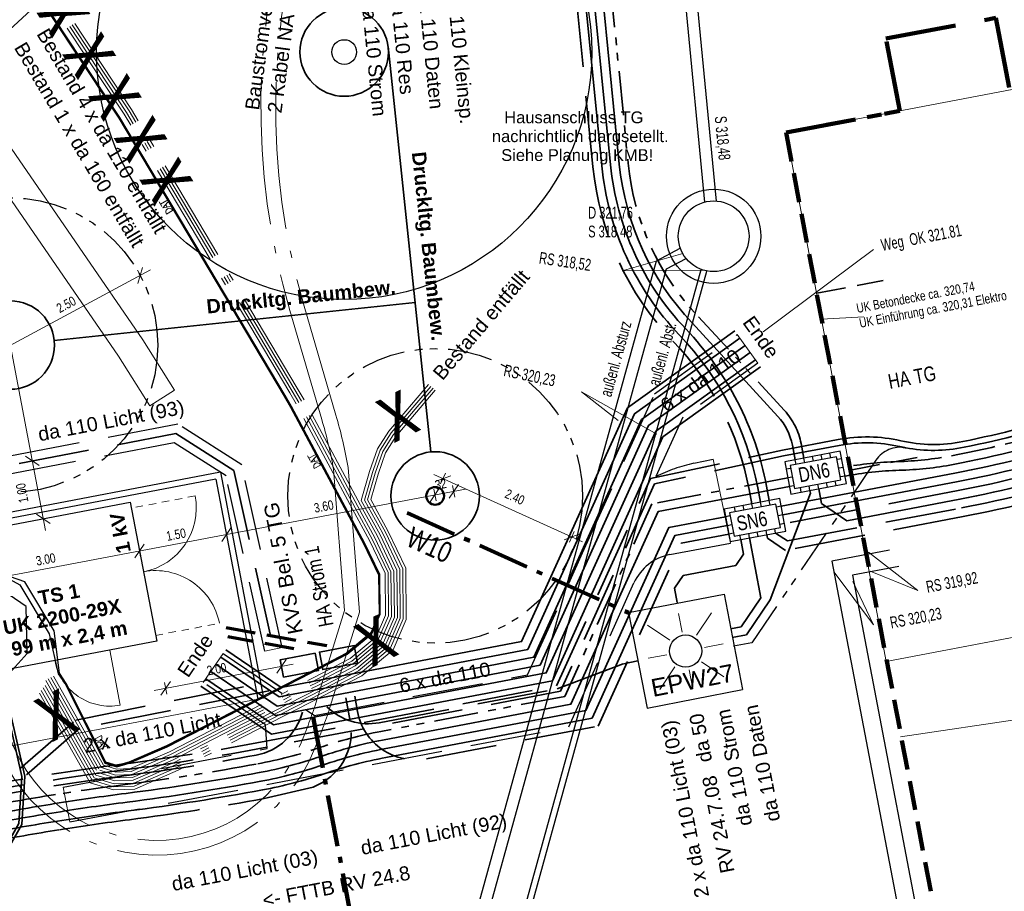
# Model space of a CAD drawing. Extents: x 3503739 to 3504470, y 5375172 to 5375561.
# Tile 30 of 121: x 3504055 to 3504072, y 5375396 to 5375410. Entities that reach past the tile are written whole.
import ezdxf

# ---------------------------------------------------------------- set-up
doc = ezdxf.new("R2010")
doc.units = 0
doc.header["$MEASUREMENT"] = 0
for name, pattern in [('1', [1.4, 0.5, -0.2, 0.5, -0.2]), ('103', [3.37501, 2.50001, -0.375, 0.125, -0.375]), ('2', [3.4, 1.2, -0.5, 1.2, -0.5]), ('202', [2.64, 1.75, -0.38, 0.13, -0.38]), ('237', [1.5, 0.75, -0.18, 0.13, -0.13, 0.13, -0.18]), ('88', [0.35001, 0.12501, -0.05, 0.125, -0.05]), ('97', [1.31251, 0.87501, -0.1875, 0.0625, -0.1875])]:
    doc.linetypes.add(name, pattern=pattern)
for name, color, linetype in [('$_LISY_$_TMP', 7, 'Continuous'), ('$_MKET_$_TMP', 7, 'Continuous'), ('1WB_LICHT_KSR', 7, 'Continuous'), ('4WB_BESTAND_1_BA', 7, 'Continuous'), ('4WB_ST_SCHUTZROH', 7, 'Continuous'), ('_4WP_ALLGEMEIN', 7, 'Continuous'), ('_4WP_GRABEN', 7, 'Continuous'), ('_4WP_KANCAD_', 7, 'Continuous'), ('_4WP_LICHT-KSR', 7, 'Continuous'), ('_4WP_LICHT-LAMPE', 7, 'Continuous'), ('_4WP_SCHNITTF_HR', 7, 'Continuous'), ('_4WP_STADT_BEW_S', 7, 'Continuous'), ('_4WP_STADT_DATEN', 7, 'Continuous'), ('_4WP_STADT_FTT1', 7, 'Continuous'), ('_4WP_STADT_KLEIN', 7, 'Continuous'), ('_4WP_STADT_RESER', 7, 'Continuous'), ('_4WP_STADT_SCHAD', 7, 'Continuous'), ('_4WP_STADT_SCHAS', 7, 'Continuous'), ('_4WP_STADT_STROM', 7, 'Continuous'), ('_4WP_SWT-STROM', 7, 'Continuous'), ('_4WP_SWT-STRSTIL', 7, 'Continuous'), ('BHM_BAUM_NEU', 7, 'Continuous'), ('KMB_2022-03-29', 7, 'Continuous'), ('KMB_AUFBETON', 7, 'Continuous'), ('KMP_TIEF20-05-25', 7, 'Continuous')]:
    doc.layers.add(name, color=color, linetype=linetype)
doc.styles.add('11', font='TXT', dxfattribs={"width": 0.8, "height": 0.25})
doc.styles.add('145', font='ARIAL.TTF', dxfattribs={"height": 0.24})
doc.styles.add('202', font='ARIAL.TTF', dxfattribs={"height": 0.24})
doc.styles.add('343', font='TXT', dxfattribs={"width": 0.8, "height": 1})
doc.styles.add('350', font='ARIAL.TTF', dxfattribs={"height": 0.24})
doc.styles.add('356', font='TXT', dxfattribs={"width": 0.8, "height": 0.16})
doc.styles.add('377', font='ARIAL.TTF', dxfattribs={"height": 0.25})
doc.styles.add('387', font='ARIAL.TTF', dxfattribs={"height": 0.2})
doc.styles.add('392', font='TXT', dxfattribs={"width": 0.8, "height": 0.25})
doc.styles.add('408', font='TXT', dxfattribs={"width": 0.8, "height": 0.16})
doc.styles.add('409', font='TXT', dxfattribs={"width": 0.8, "height": 0.16})
doc.styles.add('410', font='ARIALBD.TTF', dxfattribs={"height": 0.24})
doc.styles.add('420', font='ARIAL.TTF', dxfattribs={"height": 0.24})
doc.styles.add('431', font='ARIAL.TTF', dxfattribs={"height": 0.3})
doc.styles.add('434', font='ARIAL.TTF', dxfattribs={"height": 0.24})
doc.styles.add('437', font='ARIAL.TTF', dxfattribs={"height": 0.24})
doc.styles.add('439', font='TXT', dxfattribs={"width": 0.8, "height": 0.35})
doc.styles.add('55', font='TXT', dxfattribs={"width": 0.7, "height": 0.2})
doc.styles.add('558', font='ARIALBD.TTF', dxfattribs={"height": 0.24})
doc.styles.add('572', font='ARIAL.TTF', dxfattribs={"height": 0.24})
doc.styles.add('574', font='TXT', dxfattribs={"width": 0.7, "height": 0.2})
doc.styles.add('654', font='TXT', dxfattribs={"width": 0.8, "height": 0.16})

# ---------------------------------------------------------------- blocks, each defined once
blk = doc.blocks.new('WP_LP-1020')
at = {"color": 7, "linetype": 'Continuous', "lineweight": 25}
for p, q in [((-0.8253, 0.8253), (0.8253, 0.8253)), ((-0.8253, -0.8253), (-0.8253, 0.8253)), ((0.8253, -0.8253), (0.8253, 0.8253)), ((-0.8253, -0.8253), (0.8253, -0.8253))]:
    blk.add_line(p, q, dxfattribs=at)
at = {"color": 1, "linetype": 'Continuous', "lineweight": 13}
for p, q in [((-0.554739, 0.55475), (-0.229777, 0.229788)), ((0, 0.324962), (0, 0.649924)), ((0, 0.649924), (0, 0.324962)), ((0.229777, 0.229788), (0.554739, 0.55475)), ((0.229777, 0.229788), (0.554739, 0.55475)), ((-0.324962, 0), (-0.649924, 0)), ((-0.324962, 0), (-0.649924, 0)), ((0.324962, 0), (0.649924, 0)), ((-0.229777, -0.229777), (-0.554739, -0.554739)), ((-0.229777, -0.229777), (-0.554739, -0.554739)), ((0, -0.324962), (0, -0.649924)), ((0, -0.324962), (0, -0.649924)), ((0.229777, -0.229777), (0.554739, -0.554739)), ((0.229777, -0.229777), (0.554739, -0.554739))]:
    blk.add_line(p, q, dxfattribs=at)
at = {"color": 7, "linetype": 'Continuous', "lineweight": 25}
blk.add_circle((0, 0), 0.272749, dxfattribs=at)
blk = doc.blocks.new('1000DAT')
at = {"color": 114, "linetype": 'Continuous', "lineweight": 18}
for p, q in [((4.589325, 0.775263), (4.589325, 0.173263)), ((5.077223, 0.434754), (5.311664, 0.434754)), ((5.347511, 0.776867), (5.795146, 0.776867)), ((5.561325, 0.775263), (5.561325, 0.173263))]:
    blk.add_line(p, q, dxfattribs=at)
blk.add_lwpolyline([(4.589325, 0.775263, -1.11061279), (4.589325, 0.173263)], format="xyb", dxfattribs=at)
blk.add_lwpolyline([(4.984101, 0.174284), (5.198961, 0.775263), (5.400541, 0.174284)], dxfattribs=at)

msp = doc.modelspace()

# ---------------------------------------------------------------- linework, layer by layer
at = {"layer": '$_MKET_$_TMP', "color": 7, "linetype": 'Continuous', "lineweight": 18}
for p, q in [((3504052.765, 5375400.509), (3504062.907, 5375402.438)), ((3504062.312, 5375402.223), (3504062.471, 5375402.457)), ((3504062.41, 5375402.242), (3504062.372, 5375402.439)), ((3504062.631, 5375402.284), (3504062.79, 5375402.518)), ((3504062.729, 5375402.303), (3504062.691, 5375402.499)), ((3504058.776, 5375401.551), (3504058.935, 5375401.784)), ((3504058.874, 5375401.569), (3504058.837, 5375401.766)), ((3504057.302, 5375401.27), (3504057.461, 5375401.504)), ((3504057.4, 5375401.289), (3504057.363, 5375401.485)), ((3504057.628, 5375399.021), (3504059.987, 5375399.469)), ((3504059.711, 5375399.315), (3504059.87, 5375399.549)), ((3504059.809, 5375399.334), (3504059.772, 5375399.53)), ((3504057.745, 5375398.941), (3504057.904, 5375399.175)), ((3504057.844, 5375398.96), (3504057.806, 5375399.156))]:
    msp.add_line(p, q, dxfattribs=at)
at = {"layer": '1WB_LICHT_KSR', "color": 190, "linetype": 'Continuous', "lineweight": 35}
for points in [[(3504031.349, 5375381.827), (3504035.462, 5375388.048), (3504035.711, 5375388.311), (3504036.324, 5375388.486), (3504037.748, 5375388.776), (3504050.582, 5375391.016), (3504051.732, 5375391.311), (3504052.361, 5375392.118), (3504052.67, 5375392.504), (3504054.768, 5375395.763), (3504055.334, 5375396.762), (3504055.388, 5375397.563), (3504055.13, 5375398.696)], [(3504031.402, 5375381.817), (3504035.501, 5375388.017), (3504035.738, 5375388.267), (3504036.336, 5375388.437), (3504037.757, 5375388.727), (3504050.591, 5375390.967), (3504051.761, 5375391.267), (3504052.4, 5375392.087), (3504052.712, 5375392.477), (3504054.811, 5375395.737), (3504055.383, 5375396.747), (3504055.438, 5375397.567), (3504055.179, 5375398.707)]]:
    msp.add_lwpolyline(points, dxfattribs=at)
at = {"layer": '4WB_BESTAND_1_BA', "color": 250, "linetype": '202', "lineweight": 13}
for points in [[(3504055.922, 5375399.266), (3504056.77, 5375397.755), (3504056.988, 5375397.687), (3504057.227, 5375397.697), (3504057.887, 5375397.982), (3504060.335, 5375399.239), (3504060.953, 5375399.563), (3504061.393, 5375399.93), (3504061.554, 5375400.297), (3504061.546, 5375401.011), (3504061.28, 5375401.568), (3504060.994, 5375402.095), (3504060.04, 5375403.883), (3504059.928, 5375404.072), (3504057.121, 5375408.8), (3504053.801, 5375413.819)], [(3504055.878, 5375399.242), (3504056.738, 5375397.713), (3504056.981, 5375397.637), (3504057.238, 5375397.647), (3504057.908, 5375397.937), (3504060.358, 5375399.195), (3504060.981, 5375399.521), (3504061.434, 5375399.899), (3504061.604, 5375400.287), (3504061.596, 5375401.023), (3504061.325, 5375401.591), (3504061.038, 5375402.119), (3504060.084, 5375403.907), (3504059.971, 5375404.098), (3504057.163, 5375408.827), (3504053.843, 5375413.847)], [(3504055.834, 5375399.218), (3504056.706, 5375397.671), (3504056.974, 5375397.587), (3504057.249, 5375397.597), (3504057.929, 5375397.892), (3504060.381, 5375399.151), (3504061.009, 5375399.479), (3504061.475, 5375399.868), (3504061.654, 5375400.277), (3504061.646, 5375401.035), (3504061.37, 5375401.614), (3504061.082, 5375402.143), (3504060.128, 5375403.931), (3504060.014, 5375404.124), (3504057.205, 5375408.854), (3504053.885, 5375413.875)], [(3504055.791, 5375399.193), (3504056.674, 5375397.629), (3504056.967, 5375397.537), (3504057.26, 5375397.547), (3504057.95, 5375397.847), (3504060.404, 5375399.107), (3504061.037, 5375399.437), (3504061.516, 5375399.837), (3504061.704, 5375400.267), (3504061.696, 5375401.047), (3504061.415, 5375401.637), (3504061.126, 5375402.167), (3504060.172, 5375403.955), (3504060.057, 5375404.15), (3504057.247, 5375408.881), (3504053.927, 5375413.903)], [(3504056.014, 5375399.307), (3504056.128, 5375399.137), (3504056.802, 5375397.797), (3504056.995, 5375397.737), (3504057.205, 5375397.797), (3504057.845, 5375398.072), (3504060.289, 5375399.327), (3504060.897, 5375399.647), (3504061.311, 5375399.992), (3504061.454, 5375400.317), (3504061.446, 5375400.987), (3504061.19, 5375401.522), (3504060.906, 5375402.047), (3504059.952, 5375403.835), (3504059.842, 5375404.02), (3504057.038, 5375408.736), (3504053.717, 5375413.763)], [(3504062.397, 5375404.118), (3504061.73, 5375403.332), (3504061.554, 5375403.054), (3504061.426, 5375402.692), (3504061.302, 5375402.263), (3504061.595, 5375401.729), (3504061.896, 5375401.094), (3504061.904, 5375400.227), (3504061.68, 5375399.713), (3504061.149, 5375399.269), (3504060.496, 5375398.931), (3504058.034, 5375397.667), (3504057.304, 5375397.347), (3504056.939, 5375397.337), (3504056.546, 5375397.455), (3504055.615, 5375399.097)], [(3504062.359, 5375404.15), (3504061.69, 5375403.362), (3504061.509, 5375403.076), (3504061.378, 5375402.707), (3504061.248, 5375402.257), (3504061.55, 5375401.706), (3504061.846, 5375401.083), (3504061.854, 5375400.237), (3504061.639, 5375399.744), (3504061.121, 5375399.311), (3504060.473, 5375398.975), (3504058.013, 5375397.712), (3504057.293, 5375397.397), (3504056.946, 5375397.387), (3504056.578, 5375397.498), (3504055.659, 5375399.121)], [(3504062.321, 5375404.182), (3504061.65, 5375403.392), (3504061.464, 5375403.098), (3504061.33, 5375402.722), (3504061.194, 5375402.251), (3504061.505, 5375401.683), (3504061.796, 5375401.072), (3504061.804, 5375400.247), (3504061.598, 5375399.775), (3504061.093, 5375399.353), (3504060.45, 5375399.019), (3504057.992, 5375397.757), (3504057.282, 5375397.447), (3504056.953, 5375397.437), (3504056.61, 5375397.541), (3504055.703, 5375399.145)], [(3504062.283, 5375404.214), (3504061.61, 5375403.422), (3504061.419, 5375403.12), (3504061.282, 5375402.737), (3504061.14, 5375402.245), (3504061.46, 5375401.66), (3504061.746, 5375401.06), (3504061.754, 5375400.257), (3504061.557, 5375399.806), (3504061.065, 5375399.395), (3504060.427, 5375399.063), (3504057.971, 5375397.802), (3504057.271, 5375397.497), (3504056.96, 5375397.487), (3504056.642, 5375397.584), (3504055.747, 5375399.169)]]:
    msp.add_lwpolyline(points, dxfattribs=at)
at = {"layer": '4WB_BESTAND_1_BA', "color": 1, "linetype": 'Continuous', "lineweight": 25}
for points in [[(3504053.709, 5375413.757), (3504057.03, 5375408.731), (3504059.833, 5375404.015), (3504059.943, 5375403.83), (3504060.897, 5375402.042), (3504061.181, 5375401.517), (3504061.436, 5375400.985), (3504061.444, 5375400.319), (3504061.303, 5375399.998), (3504060.891, 5375399.655), (3504060.284, 5375399.336), (3504057.841, 5375398.081), (3504057.202, 5375397.806), (3504056.995, 5375397.747), (3504056.809, 5375397.805), (3504056.137, 5375399.142), (3504056.022, 5375399.313), (3504055.934, 5375400.033), (3504055.436, 5375400.863), (3504054.538, 5375401.177)], [(3504054.911, 5375399.027), (3504055.475, 5375399.647), (3504055.458, 5375400.447), (3504054.785, 5375400.907)]]:
    msp.add_lwpolyline(points, dxfattribs=at)
at = {"layer": '4WB_BESTAND_1_BA', "color": 114, "linetype": 'Continuous', "lineweight": 25}
msp.add_lwpolyline([(3504054.515, 5375401.274), (3504055.35, 5375400.812), (3504055.848, 5375399.982), (3504056.002, 5375399.306), (3504056.119, 5375399.132), (3504056.795, 5375397.789), (3504056.994, 5375397.726), (3504057.208, 5375397.787), (3504057.849, 5375398.063), (3504060.293, 5375399.319), (3504060.902, 5375399.639), (3504061.32, 5375399.985), (3504061.464, 5375400.315), (3504061.456, 5375400.989), (3504061.199, 5375401.526), (3504060.914, 5375402.052), (3504059.961, 5375403.84), (3504059.85, 5375404.025), (3504057.047, 5375408.741), (3504053.723, 5375413.772)], dxfattribs=at)
at = {"layer": '4WB_ST_SCHUTZROH', "color": 7, "linetype": 'Continuous', "lineweight": 13}
msp.add_lwpolyline([(3504052.013, 5375413.26), (3504054.194, 5375409.688), (3504057.44, 5375404.971), (3504057.977, 5375404.116), (3504057.556, 5375403.851), (3504057.022, 5375404.695), (3504053.774, 5375409.416), (3504051.587, 5375413), (3504052.013, 5375413.26)], dxfattribs=at)
at = {"layer": '_4WP_ALLGEMEIN', "color": 7, "linetype": 'Continuous', "lineweight": 18}
for p, q in [((3504055.014, 5375404.787), (3504057.569, 5375406.158)), ((3504057.44, 5375405.975), (3504057.346, 5375406.152)), ((3504057.352, 5375405.928), (3504057.434, 5375406.199)), ((3504055.788, 5375401.738), (3504055.153, 5375405.078)), ((3504055.681, 5375402.837), (3504055.447, 5375402.996)), ((3504055.662, 5375402.936), (3504055.466, 5375402.898)), ((3504062.371, 5375402.687), (3504064.896, 5375401.544)), ((3504062.395, 5375402.566), (3504062.66, 5375402.666)), ((3504062.486, 5375402.525), (3504062.569, 5375402.707)), ((3504055.868, 5375401.855), (3504055.634, 5375402.014)), ((3504055.849, 5375401.953), (3504055.652, 5375401.916)), ((3504064.582, 5375401.577), (3504064.846, 5375401.677)), ((3504064.673, 5375401.536), (3504064.755, 5375401.718))]:
    msp.add_line(p, q, dxfattribs=at)
at = {"layer": '_4WP_ALLGEMEIN', "color": 7, "linetype": 'Continuous', "lineweight": 25}
for p, q in [((3504058.756, 5375402.723), (3504052.666, 5375401.564)), ((3504058.677, 5375402.606), (3504052.783, 5375401.484)), ((3504058.677, 5375402.606), (3504059.387, 5375398.873)), ((3504058.756, 5375402.723), (3504059.485, 5375398.892))]:
    msp.add_line(p, q, dxfattribs=at)
at = {"layer": '_4WP_ALLGEMEIN', "color": 7, "linetype": '88', "lineweight": 18}
for p, q in [((3504058.324, 5375402.322), (3504057.243, 5375402.117)), ((3504057.654, 5375399.955), (3504058.735, 5375400.161))]:
    msp.add_line(p, q, dxfattribs=at)
at = {"layer": '_4WP_ALLGEMEIN', "color": 7, "linetype": 'Continuous', "lineweight": 13}
for p, q in [((3504053.492, 5375397.753), (3504059.387, 5375398.873)), ((3504059.387, 5375398.873), (3504059.485, 5375398.892))]:
    msp.add_line(p, q, dxfattribs=at)
at = {"layer": '_4WP_ALLGEMEIN', "color": 7, "linetype": '202', "lineweight": 18}
for points in [[(3504058.324, 5375402.322, -0.414213), (3504057.449, 5375401.036)], [(3504057.449, 5375401.036, -0.414214), (3504058.735, 5375400.161)], [(3504056.877, 5375399.706), (3504057.055, 5375398.773, -0.414214), (3504055.944, 5375399.528)]]:
    msp.add_lwpolyline(points, format="xyb", dxfattribs=at)
at = {"layer": '_4WP_ALLGEMEIN', "color": 7, "linetype": 'Continuous', "lineweight": 25}
msp.add_lwpolyline([(3504054.277, 5375401.654), (3504057.224, 5375402.215), (3504057.673, 5375399.857), (3504054.726, 5375399.296), (3504054.277, 5375401.654)], dxfattribs=at)
at = {"layer": '_4WP_ALLGEMEIN', "color": 7, "linetype": 'Continuous', "lineweight": 35}
for points in [[(3504061.077, 5375399.487), (3504060.488, 5375399.377), (3504060.432, 5375399.672), (3504061.022, 5375399.782), (3504061.077, 5375399.487)], [(3504060.359, 5375399.654), (3504060.414, 5375399.359), (3504059.825, 5375399.249), (3504059.769, 5375399.544), (3504060.359, 5375399.654)]]:
    msp.add_lwpolyline(points, dxfattribs=at)
at = {"layer": '_4WP_ALLGEMEIN', "color": 1, "linetype": '237', "lineweight": 25}
for centre in [(3504055.19, 5375404.882), (3504062.395, 5375402.323)]:
    msp.add_circle(centre, 2.5, dxfattribs=at)
at = {"layer": '_4WP_GRABEN', "color": 7, "linetype": 'Continuous', "lineweight": 13}
for p, q in [((3504067.869, 5375404.573), (3504067.519, 5375405.06)), ((3504067.404, 5375401.522), (3504067.111, 5375402.948)), ((3504058.801, 5375399.651), (3504058.463, 5375399.155)), ((3504059.509, 5375399.688), (3504059.802, 5375399.753)), ((3504056.086, 5375397.379), (3504056.198, 5375396.79))]:
    msp.add_line(p, q, dxfattribs=at)
at = {"layer": '_4WP_GRABEN', "color": 21, "linetype": '2', "lineweight": 25}
for points in [[(3504058.801, 5375399.651), (3504060.349, 5375398.599), (3504063.962, 5375399.287), (3504064.896, 5375401.356), (3504066.117, 5375404.055), (3504067.519, 5375405.06)], [(3504059.802, 5375399.753), (3504059.114, 5375402.848), (3504058.029, 5375403.539), (3504053.857, 5375402.745), (3504052.978, 5375403.168)], [(3504059.509, 5375399.688), (3504058.848, 5375402.662), (3504057.968, 5375403.222), (3504053.816, 5375402.432), (3504053.316, 5375402.672)], [(3504056.086, 5375397.379), (3504059.546, 5375398.038), (3504059.515, 5375398.44), (3504058.463, 5375399.155)]]:
    msp.add_lwpolyline(points, dxfattribs=at)
for points in [[(3504067.869, 5375404.573), (3504066.598, 5375403.661), (3504066.14, 5375402.65, -0.063492), (3504066.784, 5375402.877), (3504067.111, 5375402.948)], [(3504056.198, 5375396.79), (3504059.658, 5375397.449), (3504064.66, 5375398.402), (3504065.766, 5375400.847, -0.243569), (3504066.377, 5375401.327), (3504067.404, 5375401.522)]]:
    msp.add_lwpolyline(points, format="xyb", dxfattribs=at)
at = {"layer": '_4WP_KANCAD_', "color": 150, "linetype": 'Continuous', "lineweight": 18}
msp.add_lwpolyline([(3504031.317, 5375388.235), (3504059.862, 5375414.56), (3504059.456, 5375415.001), (3504030.911, 5375388.676)], dxfattribs=at)
at = {"layer": '_4WP_LICHT-KSR', "color": 3, "linetype": '1', "lineweight": 70}
msp.add_line((3504060, 5375399.73), (3504058.881, 5375399.93), dxfattribs=at)
at = {"layer": '_4WP_LICHT-KSR', "color": 190, "linetype": '2', "lineweight": 35}
for points in [[(3504037.985, 5375410.116), (3504038.438, 5375409.158, 0.40562), (3504039.938, 5375408.595, -0.019592), (3504044.938, 5375410.55), (3504048.706, 5375409.836), (3504053.668, 5375402.556), (3504057.998, 5375403.38), (3504058.981, 5375402.755), (3504059.655, 5375399.721)], [(3504084.952, 5375405.265), (3504084.614, 5375405.528, 0.246074), (3504083.701, 5375405.694), (3504073.63, 5375402.544, -0.028765), (3504071.349, 5375401.972), (3504068.335, 5375401.399), (3504068.033, 5375401.604), (3504068.022, 5375401.665)], [(3504060.559, 5375398.744, 0.246248), (3504061.448, 5375398.474), (3504064.462, 5375399.049), (3504065.589, 5375399.475), (3504065.834, 5375399.522)], [(3504060.144, 5375398.656, -0.291078), (3504059.358, 5375397.924, -0.013926), (3504057.115, 5375397.573, 0.015187), (3504054.682, 5375397.185), (3504047.814, 5375395.877)]]:
    msp.add_lwpolyline(points, format="xyb", dxfattribs=at)
for points in [[(3504066.501, 5375400.513), (3504066.455, 5375400.759), (3504066.599, 5375400.971), (3504067.495, 5375401.142), (3504067.626, 5375401.335), (3504067.579, 5375401.581)], [(3504055.358, 5375397.696), (3504056.301, 5375398.52), (3504059.545, 5375399.161)], [(3504059.574, 5375399.013), (3504056.37, 5375398.381), (3504055.438, 5375397.567)]]:
    msp.add_lwpolyline(points, dxfattribs=at)
at = {"layer": '_4WP_SCHNITTF_HR', "color": 92, "linetype": '97', "lineweight": 100}
for p, q in [((3504061.921, 5375402.037), (3504065.681, 5375400.336)), ((3504060.325, 5375398.566), (3504061.096, 5375394.516))]:
    msp.add_line(p, q, dxfattribs=at)
at = {"layer": '_4WP_STADT_BEW_S', "color": 142, "linetype": 'Continuous', "lineweight": 35}
for p, q in [((3504061.596, 5375409.951), (3504062.321, 5375403.069)), ((3504062.054, 5375405.605), (3504055.936, 5375404.96))]:
    msp.add_line(p, q, dxfattribs=at)
for centre in [(3504060.852, 5375409.854), (3504055.19, 5375404.882), (3504062.395, 5375402.323)]:
    msp.add_circle(centre, 0.75, dxfattribs=at)
at = {"layer": '_4WP_STADT_DATEN', "color": 7, "linetype": 'Continuous', "lineweight": 35}
for points in [[(3504062.094, 5375441.28, -0.138763), (3504061.866, 5375440.269, 0.136417), (3504061.633, 5375439.258), (3504062.079, 5375429.365), (3504064.433, 5375416.922, -0.022137), (3504065.069, 5375412.503), (3504065.518, 5375407.953, 0.167272), (3504066.752, 5375405.261), (3504068.208, 5375403.671, -0.139477), (3504068.453, 5375403.182), (3504068.5, 5375402.936)], [(3504069.346, 5375402.659, -0.040256), (3504070.264, 5375402.758, 0.04044), (3504071.181, 5375402.856, 0.028765), (3504073.361, 5375403.403), (3504087.337, 5375407.774, -0.061733), (3504092.286, 5375408.674)], [(3504085.136, 5375405.502), (3504084.799, 5375405.765, 0.246074), (3504083.611, 5375405.98), (3504073.54, 5375402.83, -0.028765), (3504071.293, 5375402.267), (3504069.378, 5375401.902), (3504068.946, 5375402.196), (3504068.899, 5375402.442)], [(3504068.403, 5375402.48), (3504066.176, 5375402.057), (3504064.697, 5375398.788), (3504061.504, 5375398.18, 0.035238), (3504060.459, 5375397.903, -0.036499), (3504059.413, 5375397.629, -0.013926), (3504057.154, 5375397.275, 0.007593), (3504055.943, 5375397.101, 0.007593), (3504054.739, 5375396.891), (3504047.87, 5375395.582, -0.085512), (3504046.735, 5375395.562, 0.085515), (3504045.6, 5375395.542)]]:
    msp.add_lwpolyline(points, format="xyb", dxfattribs=at)
msp.add_polyline3d([(3504068.751, 5375402.414, 0), (3504068.76, 5375402.367, 0), (3504068.076, 5375400.558, 0), (3504067.674, 5375399.967, 0), (3504067.429, 5375399.92, 0)], dxfattribs=at)
at = {"layer": '_4WP_STADT_FTT1', "color": 1, "linetype": '2', "lineweight": 35}
for points in [[(3504030.401, 5375393.156), (3504037.795, 5375394.565, 0.044969), (3504038.761, 5375394.841, -0.045192), (3504039.727, 5375395.116), (3504040.67, 5375395.295, -0.044535), (3504041.669, 5375395.393, 0.044758), (3504042.668, 5375395.492), (3504045.506, 5375396.033, -0.085515), (3504046.641, 5375396.053, 0.025652), (3504046.982, 5375396.018, 0.059729), (3504047.776, 5375396.073), (3504054.645, 5375397.382, -0.015187), (3504057.084, 5375397.77, 0.015188), (3504059.523, 5375398.159), (3504064.453, 5375399.098), (3504066.045, 5375402.616), (3504068.286, 5375403.099), (3504069.229, 5375403.278, -0.103331), (3504070.292, 5375403.258, 0.106598), (3504071.346, 5375403.246, 0.025709), (3504073.257, 5375403.737), (3504087.233, 5375408.108, -0.061733), (3504092.267, 5375409.023, 0.062687), (3504097.131, 5375409.917, -0.013087)], [(3504097.161, 5375409.821, -0.062687), (3504092.272, 5375408.923, 0.061733), (3504087.262, 5375408.013), (3504073.287, 5375403.642, -0.025709), (3504071.366, 5375403.148, -0.09618), (3504070.375, 5375403.139, -0.010312), (3504070.27, 5375403.161, 0.103331), (3504069.247, 5375403.18), (3504068.304, 5375403.001), (3504066.115, 5375402.529), (3504064.523, 5375399.009), (3504059.542, 5375398.06, -0.015188), (3504057.103, 5375397.672, 0.015187), (3504054.664, 5375397.284), (3504047.795, 5375395.975, -0.085512), (3504046.66, 5375395.955, 0.085516), (3504045.525, 5375395.935), (3504042.687, 5375395.394, -0.044757), (3504041.688, 5375395.295, 0.044534), (3504040.688, 5375395.197), (3504039.745, 5375395.018, 0.045192), (3504038.78, 5375394.742, -0.044969), (3504037.814, 5375394.467), (3504030.42, 5375393.058, 0.0409)]]:
    msp.add_lwpolyline(points, format="xyb", dxfattribs=at)
at = {"layer": '_4WP_STADT_FTT1', "color": 1, "linetype": '237', "lineweight": 25}
msp.add_lwpolyline([(3504070.375, 5375403.139, 0.297521), (3504069.87, 5375402.929), (3504067.763, 5375399.831), (3504067.457, 5375399.773)], format="xyb", dxfattribs=at)
at = {"layer": '_4WP_STADT_KLEIN', "color": 3, "linetype": '237', "lineweight": 35}
for points in [[(3504062.243, 5375441.289, -0.138429), (3504062.016, 5375440.275, 0.136081), (3504061.783, 5375439.261), (3504062.229, 5375429.382), (3504064.581, 5375416.95, -0.022137), (3504065.218, 5375412.517), (3504065.667, 5375407.968, 0.167272), (3504066.861, 5375405.364), (3504068.319, 5375403.772, -0.139476), (3504068.6, 5375403.21), (3504068.647, 5375402.964)], [(3504069.318, 5375402.806, -0.040219), (3504070.236, 5375402.905, 0.040393), (3504071.153, 5375403.004, 0.028765), (3504073.316, 5375403.546), (3504087.292, 5375407.917, -0.061733), (3504092.278, 5375408.823, 0.048648), (3504096.115, 5375409.418)], [(3504068.375, 5375402.628), (3504066.072, 5375402.189), (3504064.593, 5375398.921), (3504061.476, 5375398.327, 0.035249), (3504060.431, 5375398.051, -0.036514), (3504059.386, 5375397.777, -0.013926), (3504057.135, 5375397.424, 0.007593), (3504055.92, 5375397.25, 0.007593), (3504054.711, 5375397.038), (3504047.842, 5375395.729, -0.085472), (3504046.707, 5375395.709, 0.085475), (3504045.572, 5375395.689)]]:
    msp.add_lwpolyline(points, format="xyb", dxfattribs=at)
at = {"layer": '_4WP_STADT_RESER', "color": 7, "linetype": 'Continuous', "lineweight": 35}
for points in [[(3504061.421, 5375440.643, -0.040891), (3504061.393, 5375439.64, 0.038578), (3504061.361, 5375438.637), (3504061.781, 5375429.33), (3504064.139, 5375416.867, -0.022137), (3504064.77, 5375412.473), (3504065.22, 5375407.923, 0.167272), (3504066.535, 5375405.054, -0.144501), (3504067.867, 5375402.46), (3504067.914, 5375402.215)], [(3504068.061, 5375402.244), (3504068.015, 5375402.488, 0.144501), (3504066.644, 5375405.157, -0.167272), (3504065.369, 5375407.938), (3504064.919, 5375412.488, 0.022137), (3504064.286, 5375416.894), (3504061.93, 5375429.347), (3504061.421, 5375440.637)], [(3504068.262, 5375402.148), (3504071.209, 5375402.709, 0.028765), (3504073.406, 5375403.26), (3504087.382, 5375407.631, -0.061733), (3504092.295, 5375408.524, 0.048648), (3504096.189, 5375409.127), (3504105.392, 5375411.487)], [(3504105.42, 5375411.339), (3504096.227, 5375408.982, -0.048656), (3504092.303, 5375408.374, 0.061733), (3504087.427, 5375407.488), (3504073.451, 5375403.117, -0.028765), (3504071.237, 5375402.562), (3504068.29, 5375402.001)], [(3504067.319, 5375401.969), (3504066.356, 5375401.786), (3504064.952, 5375398.684), (3504061.532, 5375398.032, 0.035226), (3504060.487, 5375397.756, -0.036487), (3504059.44, 5375397.482, -0.013926), (3504057.173, 5375397.127, 0.007594), (3504055.967, 5375396.953, 0.007593), (3504054.767, 5375396.743), (3504047.898, 5375395.435, -0.019095), (3504046.791, 5375395.267, 0.019096), (3504045.684, 5375395.1)], [(3504067.347, 5375401.822), (3504066.46, 5375401.653), (3504065.056, 5375398.551), (3504061.56, 5375397.885, 0.035213), (3504060.514, 5375397.608, -0.036474), (3504059.468, 5375397.334, -0.013926), (3504057.192, 5375396.978, 0.007594), (3504055.99, 5375396.805, 0.007593), (3504054.795, 5375396.596), (3504047.926, 5375395.287, -0.019095), (3504046.819, 5375395.12, 0.019096), (3504045.712, 5375394.953)]]:
    msp.add_lwpolyline(points, format="xyb", dxfattribs=at)
at = {"layer": '_4WP_STADT_SCHAD', "color": 7, "linetype": 'Continuous', "lineweight": 25}
for p, q in [((3504068.515, 5375402.858), (3504068.5, 5375402.936)), ((3504068.662, 5375402.886), (3504068.647, 5375402.964)), ((3504068.809, 5375402.913), (3504068.794, 5375402.992)), ((3504068.957, 5375402.941), (3504068.942, 5375403.02)), ((3504069.104, 5375402.969), (3504069.089, 5375403.048)), ((3504069.29, 5375402.954), (3504069.212, 5375402.939)), ((3504068.426, 5375402.79), (3504068.347, 5375402.775)), ((3504069.318, 5375402.806), (3504069.24, 5375402.791)), ((3504068.454, 5375402.642), (3504068.375, 5375402.628)), ((3504069.346, 5375402.659), (3504069.268, 5375402.644)), ((3504068.482, 5375402.495), (3504068.403, 5375402.48)), ((3504068.604, 5375402.386), (3504068.589, 5375402.465)), ((3504068.751, 5375402.414), (3504068.736, 5375402.493)), ((3504068.899, 5375402.442), (3504068.884, 5375402.52)), ((3504069.046, 5375402.47), (3504069.031, 5375402.548)), ((3504069.194, 5375402.498), (3504069.179, 5375402.576))]:
    msp.add_line(p, q, dxfattribs=at)
for points in [[(3504068.323, 5375402.903, 0), (3504068.427, 5375402.352, 0), (3504068.742, 5375402.412, 0), (3504069.37, 5375402.531, 0), (3504069.266, 5375403.081, 0), (3504068.323, 5375402.903, 0)], [(3504068.416, 5375402.839, 0), (3504068.491, 5375402.446, 0), (3504069.277, 5375402.595, 0), (3504069.202, 5375402.988, 0), (3504068.416, 5375402.839, 0)]]:
    msp.add_polyline3d(points, dxfattribs=at)
at = {"layer": '_4WP_STADT_SCHAS', "color": 7, "linetype": 'Continuous', "lineweight": 25}
for p, q in [((3504067.487, 5375402.052), (3504067.472, 5375402.129)), ((3504067.634, 5375402.079), (3504067.619, 5375402.158)), ((3504067.781, 5375402.108), (3504067.767, 5375402.186)), ((3504067.929, 5375402.137), (3504067.914, 5375402.215)), ((3504068.076, 5375402.164), (3504068.061, 5375402.244)), ((3504068.262, 5375402.148), (3504068.184, 5375402.133)), ((3504067.398, 5375401.984), (3504067.319, 5375401.969)), ((3504068.29, 5375402.001), (3504068.212, 5375401.986)), ((3504067.347, 5375401.822), (3504067.426, 5375401.837)), ((3504068.169, 5375401.693), (3504068.154, 5375401.771)), ((3504068.318, 5375401.853), (3504068.24, 5375401.839)), ((3504067.454, 5375401.689), (3504067.375, 5375401.675)), ((3504067.579, 5375401.581), (3504067.564, 5375401.66)), ((3504067.727, 5375401.609), (3504067.712, 5375401.688)), ((3504067.871, 5375401.636), (3504067.856, 5375401.715)), ((3504068.022, 5375401.665), (3504068.007, 5375401.743))]:
    msp.add_line(p, q, dxfattribs=at)
for points in [[(3504067.295, 5375402.097, 0), (3504067.399, 5375401.547, 0), (3504068.342, 5375401.726, 0), (3504068.238, 5375402.276, 0), (3504067.295, 5375402.097, 0)], [(3504067.388, 5375402.033, 0), (3504067.463, 5375401.64, 0), (3504068.249, 5375401.789, 0), (3504068.174, 5375402.182, 0), (3504067.388, 5375402.033, 0)]]:
    msp.add_polyline3d(points, dxfattribs=at)
at = {"layer": '_4WP_STADT_STROM', "color": 3, "linetype": '1', "lineweight": 70}
msp.add_line((3504058.851, 5375400.088), (3504060.558, 5375399.782), dxfattribs=at)
at = {"layer": '_4WP_STADT_STROM', "color": 3, "linetype": '2', "lineweight": 35}
for points in [[(3504067.767, 5375402.186), (3504067.72, 5375402.432, 0.144501), (3504066.427, 5375404.95, -0.167272), (3504065.07, 5375407.909), (3504064.621, 5375412.458, 0.022137), (3504063.991, 5375416.839), (3504061.627, 5375429.336), (3504061.208, 5375438.629, -0.039415), (3504061.242, 5375439.632, 0.04173), (3504061.271, 5375440.635)], [(3504105.448, 5375411.192), (3504096.265, 5375408.837, -0.048664), (3504092.312, 5375408.224, 0.061733), (3504087.471, 5375407.344), (3504073.496, 5375402.973, -0.028765), (3504071.265, 5375402.414), (3504068.318, 5375401.853)], [(3504068.169, 5375401.693), (3504068.368, 5375401.558), (3504071.321, 5375402.12, 0.028765), (3504073.585, 5375402.687), (3504083.656, 5375405.837, -0.246074), (3504084.706, 5375405.646), (3504085.044, 5375405.383)], [(3504061.03, 5375398.926), (3504061.079, 5375398.662, 0.415243), (3504062.249, 5375397.864), (3504065.161, 5375398.418), (3504066.565, 5375401.52), (3504067.375, 5375401.675)], [(3504045.74, 5375394.805, -0.019096), (3504046.847, 5375394.973, 0.019095), (3504047.954, 5375395.14), (3504054.823, 5375396.449, -0.007593), (3504056.014, 5375396.657, -0.007594), (3504057.211, 5375396.829, 0.013926), (3504059.495, 5375397.187), (3504060.324, 5375397.383, 0.364044), (3504060.956, 5375398.503), (3504060.882, 5375398.898)]]:
    msp.add_lwpolyline(points, format="xyb", dxfattribs=at)
msp.add_lwpolyline([(3504067.401, 5375400.068), (3504067.585, 5375400.103), (3504067.92, 5375400.595), (3504067.727, 5375401.609)], dxfattribs=at)
at = {"layer": '_4WP_SWT-STROM', "color": 1, "linetype": 'Continuous', "lineweight": 13}
for p, q in [((3504067.958, 5375405.108), (3504069.828, 5375406.504)), ((3504069.664, 5375405.362), (3504068.949, 5375405.319))]:
    msp.add_line(p, q, dxfattribs=at)
at = {"layer": '_4WP_SWT-STROM', "color": 3, "linetype": 'Continuous', "lineweight": 35}
for points in [[(3504058.843, 5375399.713), (3504059.784, 5375399.074), (3504063.861, 5375399.85), (3504065.655, 5375403.815), (3504067.475, 5375405.121)], [(3504067.563, 5375404.999), (3504065.775, 5375403.717), (3504063.965, 5375399.718), (3504059.751, 5375398.915), (3504058.759, 5375399.589)], [(3504058.674, 5375399.465), (3504059.718, 5375398.756), (3504064.07, 5375399.585), (3504065.895, 5375403.618), (3504067.65, 5375404.877)], [(3504067.825, 5375404.634), (3504066.135, 5375403.421), (3504064.279, 5375399.319), (3504059.652, 5375398.438), (3504058.506, 5375399.217)], [(3504058.59, 5375399.341), (3504059.685, 5375398.597), (3504064.174, 5375399.452), (3504066.015, 5375403.52), (3504067.738, 5375404.755)], [(3504067.913, 5375404.512), (3504066.255, 5375403.323), (3504064.383, 5375399.186), (3504059.619, 5375398.279), (3504058.421, 5375399.093)]]:
    msp.add_lwpolyline(points, dxfattribs=at)
at = {"layer": '_4WP_SWT-STRSTIL', "color": 3, "linetype": '103', "lineweight": 18}
for points in [[(3504091.685, 5375422.151), (3504064.98, 5375417.056, 0.2724), (3504060.054, 5375412.732, 0.151956), (3504059.932, 5375405.47), (3504060.472, 5375403.622, -0.027185), (3504060.671, 5375402.775), (3504060.858, 5375400.38), (3504060.374, 5375398.808, -0.014069), (3504060.125, 5375398.135, -0.754272), (3504055.066, 5375398.664)], [(3504091.732, 5375421.906), (3504065.027, 5375416.811, 0.2724), (3504060.292, 5375412.653, 0.151956), (3504060.172, 5375405.54), (3504060.712, 5375403.693, -0.027561), (3504060.92, 5375402.807), (3504061.111, 5375400.352), (3504060.611, 5375398.731, -0.014138), (3504060.357, 5375398.042, -0.754273), (3504054.819, 5375398.621)]]:
    msp.add_lwpolyline(points, format="xyb", dxfattribs=at)
at = {"layer": 'BHM_BAUM_NEU', "color": 91, "linetype": 'Continuous', "lineweight": 25}
for radius in [4.2, 0.21]:
    msp.add_circle((3504060.852, 5375409.854), radius, dxfattribs=at)
at = {"layer": 'BHM_BAUM_NEU', "color": 1, "linetype": '237', "lineweight": 25}
msp.add_circle((3504062.395, 5375402.323), 2.5, dxfattribs=at)
at = {"layer": 'BHM_BAUM_NEU', "color": 91, "linetype": 'Continuous', "lineweight": 50}
msp.add_circle((3504062.395, 5375402.323), 0.15, dxfattribs=at)
at = {"layer": 'KMB_2022-03-29', "color": 91, "linetype": 'Continuous', "lineweight": 25}
for p, q in [((3504066.539, 5375413.798), (3504067.162, 5375407.326)), ((3504066.34, 5375413.779), (3504066.962, 5375407.307)), ((3504062.44, 5375389.975), (3504066.904, 5375406.164)), ((3504062.536, 5375389.949), (3504067.001, 5375406.138))]:
    msp.add_line(p, q, dxfattribs=at)
at = {"layer": 'KMB_2022-03-29', "color": 1, "linetype": 'Continuous', "lineweight": 13}
for p, q in [((3504066.593, 5375406.437), (3504065.564, 5375406.143)), ((3504066.952, 5375406.151), (3504065.564, 5375406.143)), ((3504065.497, 5375403.602), (3504064.875, 5375404.088)), ((3504064.875, 5375404.088), (3504066.156, 5375403.373)), ((3504069.745, 5375401.366), (3504070.58, 5375400.717)), ((3504069.827, 5375400.137), (3504069.159, 5375401.028)), ((3504069.771, 5375401.047), (3504070.58, 5375400.717)), ((3504069.48, 5375400.873), (3504069.827, 5375400.137))]:
    msp.add_line(p, q, dxfattribs=at)
at = {"layer": 'KMB_2022-03-29', "color": 91, "linetype": 'Continuous', "lineweight": 25}
for points in [[(3504061.596, 5375389.837), (3504066.146, 5375406.31), (3504066.552, 5375406.528)], [(3504061.789, 5375389.783), (3504066.316, 5375406.175), (3504066.649, 5375406.353)]]:
    msp.add_lwpolyline(points, dxfattribs=at)
at = {"layer": 'KMB_2022-03-29', "color": 143, "linetype": 'Continuous', "lineweight": 25}
msp.add_polyline3d([(3504070.102, 5375401.403, 0), (3504069.12, 5375401.216, 0), (3504070.631, 5375393.296, 0), (3504061.663, 5375391.586, 0), (3504062.002, 5375389.81, 0)], dxfattribs=at)
at = {"layer": 'KMB_2022-03-29', "color": 91, "linetype": 'Continuous', "lineweight": 25}
msp.add_polyline3d([(3504070.256, 5375401.127, 0), (3504069.471, 5375400.978, 0), (3504070.981, 5375393.058, 0), (3504061.886, 5375391.323, 0), (3504062.169, 5375389.841, 0)], dxfattribs=at)
for radius in [0.8, 0.6]:
    msp.add_circle((3504067.118, 5375406.728), radius, dxfattribs=at)
at = {"layer": 'KMB_AUFBETON', "color": 40, "linetype": 'Continuous', "lineweight": 13}
for p, q in [((3504109.707, 5375416.374), (3504068.345, 5375408.487)), ((3504068.345, 5375408.487), (3504070.043, 5375399.511)), ((3504070.043, 5375399.511), (3504083.328, 5375402.044))]:
    msp.add_line(p, q, dxfattribs=at)
at = {"layer": 'KMB_AUFBETON', "color": 212, "linetype": 'Continuous', "lineweight": 13}
msp.add_line((3504070.287, 5375398.234), (3504177.964, 5375414.388), dxfattribs=at)
at = {"layer": 'KMB_AUFBETON', "color": 92, "linetype": 'Continuous', "lineweight": 13}
msp.add_polyline3d([(3504070.043, 5375399.511, 0), (3504083.328, 5375402.044, 0), (3504083.531, 5375402.307, 0), (3504084.512, 5375402.502, 0)], dxfattribs=at)
at = {"layer": 'KMP_TIEF20-05-25', "color": 250, "linetype": '1', "lineweight": 100}
for q in [(3504069.966, 5375408.796), (3504071.489, 5375391.997), (3504071.489, 5375391.997)]:
    msp.add_line((3504068.345, 5375408.487), q, dxfattribs=at)
at = {"layer": 'KMP_TIEF20-05-25', "color": 250, "linetype": '1', "lineweight": 35}
for p, q in [((3504068.865, 5375405.761), (3504069.995, 5375405.977)), ((3504069.437, 5375402.76), (3504070.567, 5375402.976))]:
    msp.add_line(p, q, dxfattribs=at)
at = {"layer": 'KMP_TIEF20-05-25', "color": 250, "linetype": '2', "lineweight": 100}
msp.add_lwpolyline([(3504068.345, 5375408.487), (3504070.274, 5375408.855), (3504070.04, 5375410.083), (3504071.902, 5375410.432), (3504072.135, 5375409.21)], dxfattribs=at)

# ---------------------------------------------------------------- block references
at = {"layer": '$_LISY_$_TMP', "color": 7, "xscale": 0.2000000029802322, "yscale": 0.2000000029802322}
for p, rotation in [((3504058.441, 5375406.396), 120.7255462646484), ((3504060.914, 5375402.052), 118.0575164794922), ((3504056.183, 5375399.005), 296.7184272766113)]:
    msp.add_blockref('1000DAT', p, dxfattribs=dict(at, rotation=rotation))
at = {"layer": '_4WP_LICHT-LAMPE', "color": 7, "rotation": 280.8990005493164}
msp.add_blockref('WP_LP-1020', (3504066.643, 5375399.69), dxfattribs=at)

# ---------------------------------------------------------------- texts
at = {"layer": '$_MKET_$_TMP', "color": 7, "linetype": 'Continuous', "style": '654', "width": 0.8}
for s, rotation, p in [('32', 10.774, (3504062.41, 5375402.425)), ('3.60', 10.774, (3504060.357, 5375402.035)), ('1.50', 10.774, (3504057.852, 5375401.558)), ('3.00', 10.774, (3504055.642, 5375401.137)), ('2.00', 10.7724, (3504058.541, 5375399.276))]:
    msp.add_text(s, height=0.16, rotation=rotation, dxfattribs=at).set_placement(p)
at = {"layer": '_4WP_ALLGEMEIN', "color": 1, "linetype": 'Continuous', "style": '387'}
for s, p in [('Hausanschluss TG', (3504063.567, 5375408.646)), ('nachrichtlich dargsetellt.', (3504063.357, 5375408.326)), ('Siehe Planung KMB!', (3504063.515, 5375408.006))]:
    msp.add_text(s, height=0.2, dxfattribs=at).set_placement(p)
at = {"layer": '_4WP_ALLGEMEIN', "color": 7, "linetype": 'Continuous', "width": 0.8}
for s, height, rotation, style, p in [('2.50', 0.16, 28.2097, '409', (3504056.028, 5375405.422)), ('HA TG', 0.25, 10.7964, '392', (3504070.104, 5375404.137)), ('1.00', 0.16, 100.7724, '408', (3504055.5, 5375402.223)), ('2.40', 0.16, 335.6521, '408', (3504063.561, 5375402.301)), ('HA Strom 1', 0.25, 100.7741, '392', (3504060.673, 5375400.129))]:
    msp.add_text(s, height=height, rotation=rotation, dxfattribs=dict(at, style=style)).set_placement(p)
at = {"layer": '_4WP_ALLGEMEIN', "color": 1, "linetype": 'Continuous', "style": '410'}
for s, rotation, p in [('1 kV', 100.7725, (3504057.237, 5375401.377)), ('TS 1', 10.7724, (3504055.69, 5375400.47)), ('UK 2200-29X', 10.7724, (3504055.092, 5375399.965)), ('2,99 m x 2,4 m', 10.7724, (3504054.958, 5375399.549))]:
    msp.add_text(s, height=0.24, rotation=rotation, dxfattribs=at).set_placement(p)
at = {"layer": '_4WP_ALLGEMEIN', "color": 190, "linetype": 'Continuous', "style": '377'}
msp.add_text('KVS Bel. 5 TG', height=0.25, rotation=100.7741, dxfattribs=at).set_placement((3504060.152, 5375400.003))
at = {"layer": '_4WP_LICHT-KSR', "color": 190, "linetype": 'Continuous', "style": '420'}
for s, rotation, p in [('da 110 Licht (93)', 10.7724, (3504055.685, 5375403.248)), ('2 x da 110 Licht', 11.1627, (3504056.459, 5375397.959)), ('2 x da 110 Licht (03)', 100.9801, (3504067.043, 5375395.532)), ('da 110 Licht (92)', 10.7868, (3504061.157, 5375396.229)), ('da 110 Licht (03)', 10.7868, (3504057.951, 5375395.617))]:
    msp.add_text(s, height=0.24, rotation=rotation, dxfattribs=at).set_placement(p)
at = {"layer": '_4WP_LICHT-LAMPE', "color": 190, "linetype": 'Continuous', "style": '431'}
msp.add_text('EPW27', height=0.3, rotation=10.9801, dxfattribs=at).set_placement((3504066.089, 5375398.911))
at = {"layer": '_4WP_SCHNITTF_HR', "color": 7, "linetype": 'Continuous', "style": '439', "width": 0.8}
msp.add_text('W10', height=0.35, rotation=335.6521, dxfattribs=at).set_placement((3504061.876, 5375401.489))
at = {"layer": '_4WP_STADT_BEW_S', "color": 5, "linetype": 'Continuous', "style": '558'}
for rotation, p in [(276.015, (3504061.999, 5375408.149)), (6.015, (3504058.53, 5375405.415))]:
    msp.add_text('Druckltg. Baumbew.', height=0.24, rotation=rotation, dxfattribs=at).set_placement(p)
at = {"layer": '_4WP_STADT_DATEN', "color": 7, "linetype": 'Continuous', "style": '434'}
for s, rotation, p in [('1 x da 110 Daten', 275.6417, (3504062.054, 5375411.417)), ('da 110 Daten', 100.9801, (3504068.248, 5375396.821))]:
    msp.add_text(s, height=0.24, rotation=rotation, dxfattribs=at).set_placement(p)
at = {"layer": '_4WP_STADT_FTT1', "color": 1, "linetype": 'Continuous', "style": '145'}
for s, rotation, p in [('da 50', 100.9801, (3504067.095, 5375397.826)), ('RV 24.7.08', 100.9801, (3504067.474, 5375395.948)), ('<- FTTB RV 24.8', 10.7868, (3504059.492, 5375395.341))]:
    msp.add_text(s, height=0.24, rotation=rotation, dxfattribs=at).set_placement(p)
at = {"layer": '_4WP_STADT_KLEIN', "color": 7, "linetype": 'Continuous', "style": '434'}
msp.add_text('1 x da 110 Kleinsp.', height=0.24, rotation=275.6417, dxfattribs=at).set_placement((3504062.54, 5375411.462))
at = {"layer": '_4WP_STADT_RESER', "color": 7, "linetype": 'Continuous', "style": '437'}
msp.add_text('2 x da 110 Res', height=0.24, rotation=275.6417, dxfattribs=at).set_placement((3504061.582, 5375411.369))
at = {"layer": '_4WP_STADT_SCHAD', "color": 7, "linetype": 'Continuous', "style": '11', "width": 0.8}
msp.add_text('DN6', height=0.25, rotation=10.7362, dxfattribs=at).set_placement((3504068.581, 5375402.55))
at = {"layer": '_4WP_STADT_SCHAS', "color": 7, "linetype": 'Continuous', "style": '11', "width": 0.8}
msp.add_text('SN6', height=0.25, rotation=10.7362, dxfattribs=at).set_placement((3504067.535, 5375401.727))
at = {"layer": '_4WP_STADT_STROM', "color": 7, "linetype": 'Continuous', "style": '202'}
for s, rotation, p in [('1 x da 110 Strom', 275.6417, (3504061.088, 5375411.293)), ('da 110 Strom', 100.9801, (3504067.775, 5375396.748))]:
    msp.add_text(s, height=0.24, rotation=rotation, dxfattribs=at).set_placement(p)
at = {"layer": '_4WP_SWT-STROM', "color": 251, "linetype": 'Continuous', "style": '350'}
for s, rotation, p in [('Bestand 4 x da 110 entfällt', 300.7084, (3504055.628, 5375410.162)), ('Bestand 1 x da 160 entfällt', 300.7084, (3504055.246, 5375409.929)), ('Bestand entfällt', 49.6693, (3504062.519, 5375404.268)), ('Ende', 305.6521, (3504067.597, 5375405.265)), ('6 x da 110', 35.6521, (3504066.326, 5375403.726)), ('Ende', 55.7868, (3504058.205, 5375399.223)), ('6 x da 110', 10.7868, (3504061.812, 5375398.98))]:
    msp.add_text(s, height=0.24, rotation=rotation, dxfattribs=at).set_placement(p)
at = {"layer": '_4WP_SWT-STROM', "color": 1, "linetype": 'Continuous', "style": '55', "width": 0.7}
msp.add_text('Weg  OK 321.81', height=0.2, rotation=10.7962, dxfattribs=at).set_placement((3504069.977, 5375406.478))
at = {"layer": '_4WP_SWT-STROM', "color": 7, "linetype": 'Continuous', "style": '356', "width": 0.8}
for s, p in [('UK Betondecke ca. 320,74', (3504069.556, 5375405.426)), ('UK Einführung ca. 320,31 Elektro', (3504069.604, 5375405.175))]:
    msp.add_text(s, height=0.16, rotation=10.7962, dxfattribs=at).set_placement(p)
at = {"layer": '_4WP_SWT-STRSTIL', "color": 2, "linetype": 'Continuous', "style": '343', "width": 0.8}
for s, rotation, p in [('x x x x x x x x x', 301.6067, (3504053.883, 5375413.366)), ('x', 26.1395, (3504061.691, 5375403.215)), ('x', 26.1395, (3504061.319, 5375399.404)), ('x', 26.1395, (3504055.895, 5375398.142))]:
    msp.add_text(s, height=1, rotation=rotation, dxfattribs=at).set_placement(p)
at = {"layer": '_4WP_SWT-STRSTIL', "color": 251, "linetype": 'Continuous', "style": '572'}
for s, p in [('Baustromversorgung', (3504059.407, 5375408.857)), ('2 Kabel NAYY 4 x 150', (3504059.787, 5375408.806))]:
    msp.add_text(s, height=0.24, rotation=82.462, dxfattribs=at).set_placement(p)
at = {"layer": 'KMB_2022-03-29', "color": 91, "linetype": 'Continuous', "style": '574', "width": 0.7}
for s, rotation, p in [('S 318,48', 275.4967, (3504067.135, 5375408.758)), ('RS 318,52', 351.6483, (3504064.147, 5375406.267)), ('außenl. Absturz', 74.5586, (3504065.379, 5375403.991)), ('außenl. Abst.', 74.5586, (3504066.196, 5375404.174)), ('RS 320,23', 348.1639, (3504063.544, 5375404.36)), ('RS 319,92', 10.7963, (3504070.743, 5375400.677)), ('RS 320,23', 10.7963, (3504070.13, 5375400.071))]:
    msp.add_text(s, height=0.2, rotation=rotation, dxfattribs=at).set_placement(p)
for s, p in [('D 321,76', (3504064.99, 5375407.029)), ('S 318,48', (3504064.99, 5375406.709))]:
    msp.add_text(s, height=0.2, dxfattribs=at).set_placement(p)

doc.saveas('drawing.dxf')
